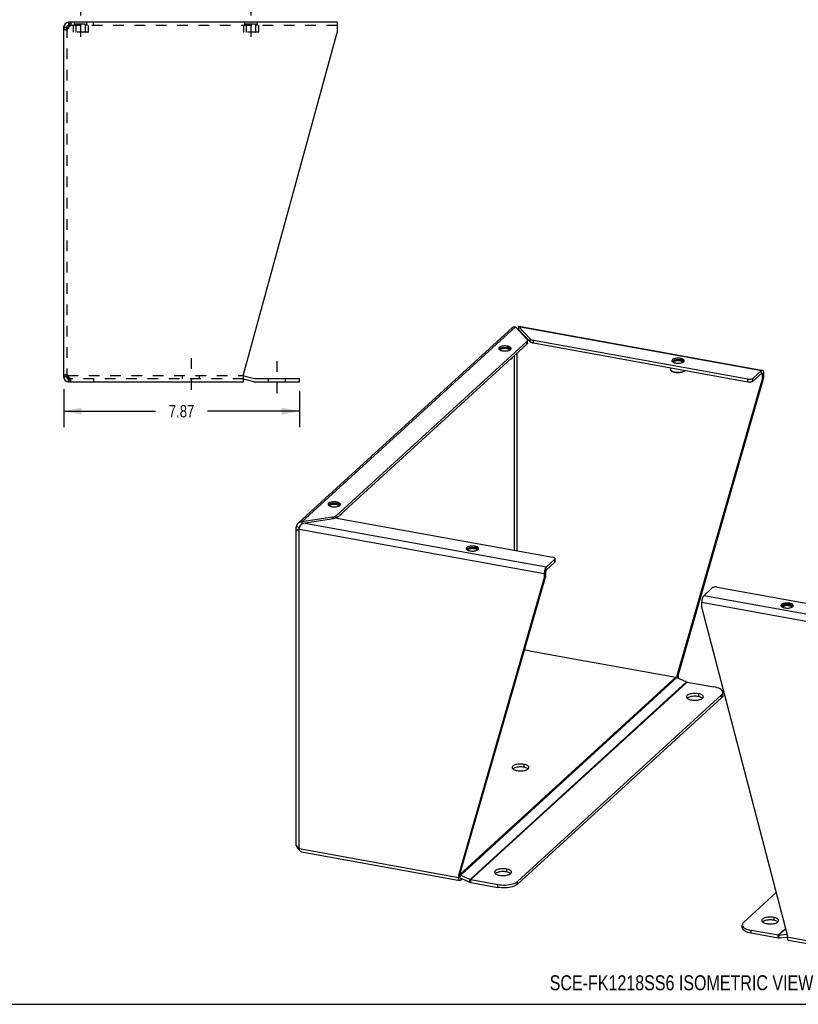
# Model space of a CAD drawing. Header units: inches. Extents: x 0 to 64.7, y 0 to 50.
# Tile 2 of 4: x 25.5 to 51.5, y 0 to 32.9. Entities that reach past the tile are written whole.
import ezdxf

# ---------------------------------------------------------------- set-up
doc = ezdxf.new("R2010")
doc.units = ezdxf.units.IN
doc.header["$LTSCALE"] = 3.558824
doc.header["$MEASUREMENT"] = 0
doc.linetypes.add('DASHED', pattern=[0.2, 0.1, -0.1])
doc.linetypes.add('HIDDEN', pattern=[0.2, 0.1, -0.1])
doc.layers.get('0').update_dxf_attribs({"linetype": 'CONTINUOUS'})
doc.layers.add('DEFAULT_2', color=8, linetype='HIDDEN')
doc.layers.add('DIMENSIONS', color=7, linetype='CONTINUOUS')
doc.styles.get("Standard").update_dxf_attribs({"font": 'txt', "width": 0.8})
doc.dimstyles.new('DIMSTYLE_1', dxfattribs={"dimtxt": 0.411765, "dimasz": 0.588235, "dimexe": 0.09, "dimexo": 0.07, "dimgap": 0.035, "dimtad": 0, "dimtih": 1, "dimtoh": 1, "dimzin": 4, "dimdsep": 46, "dimtxsty": 'Standard', "dimblk": '_FILLED', "dimblk1": '_FILLED', "dimblk2": '_FILLED', "dimcen": 0.09, "dimadec": 0, "dimazin": 0, "dimtfac": 1, "dimtofl": 0, "dimtmove": 0, "dimatfit": 3, "dimldrblk": '_FILLED', "dimfxl": 1, "dimtolj": 1, "dimtzin": 4, "dimarcsym": 0})

# ---------------------------------------------------------------- blocks, each defined once
blk = doc.blocks.new('_FILLED')
at = {"color": 0, "linetype": 'ByBlock'}
blk.add_solid([(0, 0), (-1, 0.2), (-1, -0.2)], dxfattribs=at)
blk = doc.blocks.new('*D4')
at = {"layer": 'DIMENSIONS', "color": 2, "linetype": 'Continuous'}
for p, q in [((26.943, 20.53), (26.943, 19.267)), ((34.811, 20.47), (34.811, 19.267)), ((26.943, 19.797), (30.012, 19.797)), ((34.811, 19.797), (31.742, 19.797))]:
    blk.add_line(p, q, dxfattribs=at)
at = {"layer": 'DIMENSIONS', "color": 2, "linetype": 'Continuous', "xscale": 0.5882352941, "yscale": 0.5882352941, "zscale": 0.5882352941, "rotation": 180}
blk.add_blockref('_FILLED', (26.943, 19.797), dxfattribs=at)
at = {"layer": 'DIMENSIONS', "color": 2, "linetype": 'Continuous', "xscale": 0.5882352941, "yscale": 0.5882352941, "zscale": 0.5882352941}
blk.add_blockref('_FILLED', (34.811, 19.797), dxfattribs=at)
at = {"layer": 'DIMENSIONS', "color": 2, "linetype": 'Continuous', "insert": (30.877, 20.002), "char_height": 0.4118, "width": 1.31765, "attachment_point": 2, "line_spacing_factor": 0.9}
blk.add_mtext('7.87', dxfattribs=at)

msp = doc.modelspace()

# ---------------------------------------------------------------- linework, layer by layer
at = {"color": 2, "linetype": 'DASHED'}
for p, q in [((27.505, 33.363), (27.505, 32.083)), ((33.193, 33.363), (33.193, 32.083)), ((31.194, 21.571), (31.194, 20.291)), ((34.061, 21.47), (34.061, 20.19))]:
    msp.add_line(p, q, dxfattribs=at)
at = {"color": 3, "linetype": 'Continuous'}
for p, q in [((26.943, 20.942), (26.943, 32.609)), ((27.087, 32.595), (27.066, 32.581)), ((27.109, 32.609), (27.087, 32.595)), ((36.066, 32.775), (27.109, 32.775)), ((27.109, 32.609), (27.117, 32.635)), ((36.066, 32.775), (36.066, 32.435)), ((32.943, 21.024), (36.066, 32.435)), ((34.785, 16.07), (41.925, 22.593)), ((34.897, 16.099), (42.021, 22.607)), ((42.021, 22.607), (42.411, 22.194)), ((42.092, 22.532), (42.1, 22.536)), ((42.512, 22.21), (42.122, 22.623)), ((42.122, 22.623), (50.235, 21.154)), ((42.131, 22.638), (50.238, 21.17)), ((42.407, 22.126), (36.035, 16.305)), ((49.781, 20.864), (42.628, 22.16)), ((41.489, 21.846), (41.508, 21.836)), ((41.798, 21.823), (41.822, 21.832)), ((41.822, 21.832), (41.841, 21.843)), ((41.841, 21.843), (41.857, 21.854)), ((41.857, 21.854), (41.868, 21.867)), ((47.27, 21.44), (47.288, 21.429)), ((47.579, 21.416), (47.602, 21.426)), ((47.602, 21.426), (47.622, 21.436)), ((47.622, 21.436), (47.637, 21.448)), ((47.637, 21.448), (47.648, 21.46)), ((49.947, 20.89), (50.235, 21.154)), ((50.264, 21.165), (50.265, 21.165)), ((50.302, 21.063), (50.302, 20.904)), ((27.066, 20.969), (27.087, 20.955)), ((27.087, 20.955), (27.109, 20.942)), ((27.117, 20.916), (27.109, 20.942)), ((27.109, 20.775), (32.943, 20.775)), ((32.943, 20.775), (32.943, 21.024)), ((32.96, 20.977), (33.309, 20.884)), ((33.325, 20.882), (34.811, 20.882)), ((50.302, 20.904), (47.449, 10.997)), ((35.795, 16.644), (35.814, 16.634)), ((36.104, 16.621), (36.127, 16.63)), ((36.127, 16.63), (36.147, 16.641)), ((36.147, 16.641), (36.163, 16.652)), ((36.163, 16.652), (36.173, 16.665)), ((35.913, 16.258), (34.897, 16.099)), ((34.936, 16.058), (35.951, 16.217)), ((36.12, 16.215), (43.274, 14.919)), ((34.7, 5.3), (34.7, 15.819)), ((34.749, 15.836), (34.732, 15.829)), ((34.799, 5.198), (34.799, 15.857)), ((34.799, 15.857), (42.981, 14.375)), ((43.049, 14.589), (34.936, 16.058)), ((40.406, 15.169), (40.425, 15.159)), ((40.715, 15.146), (40.739, 15.155)), ((40.739, 15.155), (40.758, 15.166)), ((40.758, 15.166), (40.774, 15.177)), ((40.774, 15.177), (40.785, 15.19)), ((43.337, 14.852), (43.049, 14.589)), ((43.348, 14.873), (43.346, 14.881)), ((40.128, 4.309), (42.981, 14.216)), ((42.981, 14.375), (42.981, 14.216)), ((48.593, 13.9), (48.305, 13.637)), ((48.758, 13.926), (55.912, 12.631)), ((56.418, 12.168), (48.305, 13.637)), ((48.237, 13.423), (48.237, 13.264)), ((48.237, 13.423), (56.42, 11.941)), ((48.237, 13.264), (51.09, 2.323)), ((50.912, 13.267), (50.93, 13.256)), ((51.221, 13.244), (51.244, 13.253)), ((51.244, 13.253), (51.264, 13.263)), ((51.264, 13.263), (51.28, 13.275)), ((51.28, 13.275), (51.29, 13.287)), ((42.489, 11.802), (47.375, 10.917)), ((40.17, 4.336), (47.375, 10.917)), ((40.194, 4.31), (47.414, 10.905)), ((47.414, 10.905), (47.733, 10.762)), ((47.449, 10.997), (47.449, 10.922)), ((40.513, 4.167), (47.733, 10.762)), ((40.528, 4.162), (47.748, 10.757)), ((47.748, 10.757), (48.649, 10.594)), ((42.089, 4.102), (48.902, 10.326)), ((34.714, 5.288), (34.719, 5.267)), ((34.732, 5.271), (34.746, 5.251)), ((34.799, 5.198), (40.128, 4.233)), ((34.886, 5.087), (40.166, 4.131)), ((40.128, 4.233), (40.128, 4.309)), ((40.194, 4.31), (40.513, 4.167)), ((40.166, 4.131), (40.165, 4.132)), ((40.245, 4.188), (40.196, 4.143)), ((40.528, 4.162), (41.429, 3.999)), ((50.724, 3.728), (49.638, 2.735)), ((50.792, 2.303), (49.891, 2.466)), ((51.037, 2.527), (50.792, 2.303)), ((51.04, 2.516), (50.807, 2.302)), ((51.09, 2.327), (50.807, 2.302)), ((51.09, 2.323), (51.09, 2.248)), ((51.09, 2.248), (56.42, 1.283)), ((51.129, 2.146), (56.408, 1.19))]:
    msp.add_line(p, q, dxfattribs=at)
at = {"color": 7, "linetype": 'Continuous'}
for p, q in [((26.943, 32.609), (27.047, 32.609)), ((27.109, 32.775), (27.109, 32.671)), ((27.128, 32.671), (27.109, 32.671)), ((42.102, 22.54), (42.099, 22.535)), ((42.121, 22.584), (42.118, 22.575)), ((42.122, 22.623), (42.122, 22.528)), ((42.512, 22.115), (42.122, 22.528)), ((42.155, 22.492), (42.124, 22.498)), ((42.407, 22.031), (36.049, 16.222)), ((42.407, 22.031), (42.407, 22.126)), ((42.426, 22.067), (42.426, 22.126)), ((42.512, 22.115), (42.512, 22.21)), ((42.628, 22.065), (42.628, 22.16)), ((49.781, 20.769), (42.628, 22.065)), ((41.721, 21.893), (41.732, 21.892)), ((41.752, 21.965), (41.752, 21.919)), ((42.078, 15.136), (42.078, 21.73)), ((41.883, 21.54), (41.892, 21.547)), ((41.892, 21.547), (41.889, 21.545)), ((41.995, 15.151), (41.995, 21.655)), ((47.502, 21.487), (47.512, 21.485)), ((47.533, 21.558), (47.533, 21.513)), ((47.199, 21.237), (47.199, 21.186)), ((47.234, 21.133), (47.225, 21.14)), ((47.664, 21.133), (47.673, 21.14)), ((47.673, 21.14), (47.67, 21.138)), ((49.947, 20.795), (50.235, 21.059)), ((50.26, 21.025), (50.208, 21.034)), ((50.235, 21.059), (50.235, 21.154)), ((50.26, 21.025), (50.302, 21.063)), ((50.26, 21.036), (50.26, 21.025)), ((27.047, 20.942), (26.943, 20.942)), ((27.069, 20.894), (27.069, 20.967)), ((27.109, 20.879), (27.128, 20.879)), ((27.109, 20.775), (27.109, 20.879)), ((32.943, 20.874), (33.282, 20.784)), ((33.325, 20.778), (34.811, 20.778)), ((34.811, 20.778), (34.811, 20.882)), ((50.26, 20.866), (47.407, 10.958)), ((49.781, 20.769), (49.781, 20.864)), ((49.947, 20.795), (49.947, 20.89)), ((50.26, 21.025), (50.26, 20.866)), ((50.302, 20.904), (50.26, 20.866)), ((36.058, 16.763), (36.058, 16.717)), ((36.027, 16.691), (36.037, 16.69)), ((35.913, 16.211), (35.913, 16.258)), ((36.035, 16.223), (36.035, 16.305)), ((36.189, 16.338), (36.198, 16.345)), ((36.198, 16.345), (36.195, 16.343)), ((34.714, 15.946), (34.809, 15.929)), ((34.764, 15.842), (34.749, 15.836)), ((34.807, 15.913), (34.809, 15.929)), ((34.844, 15.961), (34.809, 15.929)), ((34.897, 16.099), (34.897, 16.03)), ((40.638, 15.216), (40.649, 15.215)), ((40.669, 15.288), (40.669, 15.242)), ((43.337, 14.757), (43.337, 14.852)), ((43.348, 14.778), (43.348, 14.852)), ((43.337, 14.757), (43.049, 14.494)), ((43.049, 14.494), (43.049, 14.589)), ((40.17, 4.347), (43.023, 14.255)), ((43.023, 14.414), (42.981, 14.375)), ((42.981, 14.216), (43.023, 14.255)), ((43.023, 14.414), (43.023, 14.255)), ((51.144, 13.314), (51.154, 13.312)), ((51.175, 13.386), (51.175, 13.34)), ((47.449, 10.997), (47.407, 10.958)), ((47.407, 10.958), (47.407, 10.908)), ((47.425, 10.9), (47.449, 10.922)), ((42.089, 4.007), (48.902, 10.231)), ((47.775, 10.23), (47.758, 10.216)), ((48.128, 10.368), (48.128, 10.273)), ((48.268, 10.217), (48.249, 10.232)), ((48.269, 10.216), (48.268, 10.217)), ((48.902, 10.231), (48.902, 10.326)), ((48.945, 10.313), (48.945, 10.408)), ((48.945, 10.313), (48.945, 10.308)), ((42.306, 8.009), (42.306, 7.914)), ((41.953, 7.871), (41.936, 7.857)), ((42.446, 7.858), (42.426, 7.872)), ((42.447, 7.857), (42.446, 7.858)), ((34.723, 5.286), (34.714, 5.288)), ((40.128, 4.309), (40.17, 4.347)), ((40.17, 4.272), (40.17, 4.347)), ((40.176, 4.242), (40.194, 4.31)), ((41.369, 4.378), (41.352, 4.364)), ((41.722, 4.516), (41.722, 4.421)), ((41.862, 4.365), (41.843, 4.379)), ((41.863, 4.364), (41.862, 4.365)), ((40.17, 4.272), (40.128, 4.233)), ((40.171, 4.261), (40.17, 4.272)), ((40.178, 4.219), (40.489, 4.079)), ((40.196, 4.211), (40.196, 4.143)), ((40.489, 4.079), (40.513, 4.167)), ((40.528, 4.067), (40.528, 4.162)), ((40.528, 4.067), (41.429, 3.904)), ((41.429, 3.904), (41.429, 3.999)), ((42.089, 4.007), (42.089, 4.102)), ((49.594, 2.557), (49.594, 2.652)), ((50.288, 2.762), (50.271, 2.749)), ((50.641, 2.901), (50.641, 2.806)), ((50.781, 2.75), (50.761, 2.764)), ((50.782, 2.749), (50.781, 2.75)), ((49.891, 2.371), (49.891, 2.466)), ((50.792, 2.208), (49.891, 2.371)), ((50.792, 2.208), (50.792, 2.303)), ((50.831, 2.206), (50.807, 2.302)), ((51.092, 2.229), (50.831, 2.206)), ((0, 0), (64.706, 0))]:
    msp.add_line(p, q, dxfattribs=at)
at = {"color": 3, "linetype": 'Continuous'}
for points in [[(26.991, 32.526), (26.977, 32.54), (26.965, 32.554), (26.955, 32.568), (26.948, 32.581), (26.944, 32.595), (26.943, 32.609)], [(27.026, 32.554), (27.008, 32.54), (26.991, 32.526)], [(27.066, 32.581), (27.045, 32.568), (27.026, 32.554)], [(27.117, 32.635), (27.124, 32.66), (27.132, 32.684), (27.139, 32.707), (27.147, 32.726)], [(27.147, 32.726), (27.155, 32.743), (27.162, 32.757)], [(27.162, 32.757), (27.17, 32.767), (27.178, 32.773), (27.185, 32.775)], [(41.925, 22.593), (41.929, 22.596), (41.944, 22.605), (41.962, 22.611), (41.981, 22.614), (42.001, 22.612), (42.021, 22.607)], [(42.122, 22.623), (42.126, 22.632), (42.129, 22.637), (42.131, 22.638)], [(42.407, 22.126), (42.417, 22.137), (42.423, 22.148), (42.426, 22.16), (42.426, 22.162)], [(42.426, 22.162), (42.425, 22.171), (42.42, 22.183), (42.411, 22.194)], [(42.512, 22.21), (42.524, 22.199), (42.539, 22.189), (42.557, 22.18), (42.579, 22.172), (42.602, 22.166), (42.628, 22.16)], [(41.752, 21.965), (41.721, 21.97), (41.69, 21.972), (41.658, 21.972), (41.625, 21.971), (41.594, 21.967), (41.565, 21.961), (41.538, 21.954), (41.515, 21.945), (41.495, 21.934), (41.48, 21.923), (41.469, 21.91), (41.463, 21.897), (41.462, 21.889)], [(41.462, 21.889), (41.462, 21.884), (41.466, 21.871)], [(41.466, 21.871), (41.476, 21.858), (41.489, 21.846)], [(41.508, 21.836), (41.53, 21.826), (41.556, 21.818), (41.584, 21.812)], [(41.584, 21.812), (41.615, 21.807), (41.647, 21.805), (41.679, 21.805), (41.711, 21.806), (41.742, 21.81)], [(41.742, 21.81), (41.772, 21.816), (41.798, 21.823)], [(41.875, 21.888), (41.874, 21.893), (41.87, 21.906), (41.861, 21.919), (41.847, 21.93), (41.829, 21.941), (41.807, 21.951), (41.781, 21.959), (41.752, 21.965)], [(41.868, 21.867), (41.874, 21.88), (41.875, 21.888)], [(47.533, 21.558), (47.502, 21.563), (47.47, 21.565), (47.438, 21.566), (47.406, 21.564), (47.375, 21.56), (47.346, 21.554), (47.319, 21.547), (47.295, 21.538), (47.276, 21.527), (47.26, 21.516), (47.249, 21.503), (47.243, 21.49), (47.242, 21.482)], [(47.242, 21.482), (47.243, 21.477), (47.247, 21.464)], [(47.247, 21.464), (47.256, 21.452), (47.27, 21.44)], [(47.288, 21.429), (47.311, 21.419), (47.336, 21.411), (47.365, 21.405)], [(47.365, 21.405), (47.396, 21.401), (47.427, 21.398), (47.46, 21.398), (47.492, 21.4), (47.523, 21.403)], [(47.523, 21.403), (47.552, 21.409), (47.579, 21.416)], [(47.655, 21.482), (47.655, 21.486), (47.651, 21.499), (47.642, 21.512), (47.628, 21.524), (47.609, 21.535), (47.587, 21.544), (47.562, 21.552), (47.533, 21.558)], [(47.648, 21.46), (47.654, 21.473), (47.655, 21.482)], [(50.235, 21.154), (50.245, 21.161), (50.256, 21.165), (50.264, 21.165)], [(50.265, 21.165), (50.274, 21.161), (50.283, 21.153), (50.289, 21.141), (50.295, 21.126), (50.299, 21.107), (50.302, 21.087), (50.302, 21.063)], [(26.943, 20.942), (26.944, 20.955), (26.948, 20.969), (26.955, 20.983), (26.965, 20.997), (26.977, 21.01), (26.991, 21.024)], [(26.991, 21.024), (27.008, 21.01), (27.026, 20.997)], [(27.026, 20.997), (27.045, 20.983), (27.066, 20.969)], [(27.147, 20.824), (27.139, 20.844), (27.132, 20.866), (27.124, 20.89), (27.117, 20.916)], [(27.162, 20.793), (27.155, 20.807), (27.147, 20.824)], [(27.185, 20.775), (27.178, 20.777), (27.17, 20.783), (27.162, 20.793)], [(49.781, 20.864), (49.805, 20.861), (49.829, 20.86), (49.853, 20.861), (49.877, 20.863), (49.899, 20.868), (49.918, 20.874), (49.934, 20.881), (49.947, 20.89)], [(36.058, 16.763), (36.027, 16.768), (35.996, 16.77), (35.963, 16.77), (35.931, 16.769), (35.9, 16.765), (35.871, 16.759), (35.844, 16.752), (35.821, 16.743), (35.801, 16.732), (35.785, 16.721), (35.775, 16.708), (35.769, 16.695), (35.768, 16.686)], [(36.18, 16.686), (36.18, 16.691), (36.176, 16.704), (36.167, 16.717), (36.153, 16.728), (36.134, 16.739), (36.112, 16.749), (36.087, 16.757), (36.058, 16.763)], [(35.768, 16.686), (35.768, 16.682), (35.772, 16.669)], [(35.772, 16.669), (35.781, 16.656), (35.795, 16.644)], [(35.814, 16.634), (35.836, 16.624), (35.861, 16.616), (35.89, 16.61)], [(35.89, 16.61), (35.921, 16.605), (35.952, 16.603), (35.985, 16.603), (36.017, 16.604), (36.048, 16.608)], [(36.048, 16.608), (36.077, 16.614), (36.104, 16.621)], [(36.173, 16.665), (36.179, 16.678), (36.18, 16.686)], [(35.913, 16.258), (35.939, 16.262), (35.963, 16.269), (35.985, 16.276), (36.005, 16.285), (36.021, 16.294), (36.035, 16.305)], [(36.12, 16.215), (36.093, 16.219), (36.065, 16.221), (36.036, 16.223), (36.007, 16.222), (35.979, 16.22), (35.951, 16.217)], [(34.7, 15.878), (34.7, 15.883), (34.702, 15.904), (34.707, 15.925), (34.714, 15.946)], [(34.711, 15.819), (34.705, 15.84), (34.701, 15.861), (34.7, 15.878)], [(34.732, 15.829), (34.72, 15.824), (34.711, 15.819)], [(34.769, 16.055), (34.756, 16.042), (34.74, 16.021), (34.728, 15.997), (34.719, 15.972), (34.714, 15.946)], [(34.799, 15.857), (34.779, 15.848), (34.762, 15.841), (34.749, 15.836)], [(34.897, 16.099), (34.871, 16.099), (34.844, 16.094), (34.819, 16.086), (34.796, 16.075), (34.774, 16.06), (34.769, 16.055)], [(34.799, 15.857), (34.807, 15.88), (34.816, 15.904)], [(34.816, 15.904), (34.827, 15.929), (34.84, 15.953), (34.853, 15.976), (34.868, 15.998), (34.884, 16.017), (34.901, 16.034), (34.919, 16.048), (34.936, 16.058)], [(40.669, 15.288), (40.638, 15.293), (40.607, 15.295), (40.574, 15.295), (40.542, 15.294), (40.511, 15.29), (40.482, 15.284), (40.455, 15.277), (40.432, 15.268), (40.412, 15.257), (40.396, 15.246), (40.386, 15.233), (40.38, 15.22), (40.379, 15.211)], [(40.379, 15.211), (40.379, 15.207), (40.383, 15.194)], [(40.383, 15.194), (40.392, 15.181), (40.406, 15.169)], [(40.425, 15.159), (40.447, 15.149), (40.472, 15.141), (40.501, 15.135)], [(40.501, 15.135), (40.532, 15.13), (40.564, 15.128), (40.596, 15.128), (40.628, 15.129), (40.659, 15.133)], [(40.659, 15.133), (40.688, 15.139), (40.715, 15.146)], [(40.792, 15.211), (40.791, 15.216), (40.787, 15.229), (40.778, 15.242), (40.764, 15.253), (40.746, 15.264), (40.723, 15.274), (40.698, 15.282), (40.669, 15.288)], [(40.785, 15.19), (40.79, 15.203), (40.792, 15.211)], [(43.346, 14.881), (43.34, 14.891), (43.328, 14.9), (43.314, 14.908), (43.295, 14.914), (43.274, 14.919)], [(43.337, 14.852), (43.345, 14.862), (43.348, 14.872), (43.348, 14.873)], [(43.018, 14.544), (43.009, 14.524), (43.001, 14.501), (42.994, 14.476), (42.989, 14.451)], [(43.049, 14.589), (43.038, 14.577), (43.028, 14.562), (43.018, 14.544)], [(42.989, 14.451), (42.984, 14.425), (42.982, 14.4), (42.981, 14.375)], [(48.758, 13.926), (48.734, 13.929), (48.711, 13.931), (48.686, 13.93), (48.663, 13.927), (48.641, 13.923), (48.621, 13.917), (48.606, 13.909), (48.593, 13.9)], [(48.305, 13.637), (48.294, 13.625), (48.284, 13.611), (48.274, 13.592), (48.265, 13.572), (48.257, 13.549), (48.25, 13.524), (48.245, 13.499), (48.241, 13.473), (48.238, 13.448), (48.237, 13.423)], [(51.175, 13.386), (51.144, 13.39), (51.112, 13.392), (51.08, 13.393), (51.048, 13.391), (51.017, 13.387), (50.988, 13.382), (50.961, 13.374), (50.937, 13.365), (50.918, 13.355), (50.902, 13.343), (50.891, 13.331), (50.886, 13.318), (50.884, 13.309)], [(50.884, 13.309), (50.885, 13.305), (50.889, 13.291)], [(50.889, 13.291), (50.898, 13.279), (50.912, 13.267)], [(50.93, 13.256), (50.953, 13.246), (50.978, 13.239), (51.007, 13.232)], [(51.007, 13.232), (51.038, 13.228), (51.069, 13.225), (51.102, 13.225), (51.134, 13.227), (51.165, 13.231)], [(51.165, 13.231), (51.194, 13.236), (51.221, 13.244)], [(51.297, 13.309), (51.297, 13.313), (51.293, 13.326), (51.284, 13.339), (51.27, 13.351), (51.251, 13.362), (51.229, 13.371), (51.204, 13.379), (51.175, 13.386)], [(51.29, 13.287), (51.296, 13.3), (51.297, 13.309)], [(42.489, 11.802), (42.428, 11.811), (42.364, 11.817), (42.322, 11.819)], [(47.375, 10.917), (47.381, 10.916), (47.388, 10.914), (47.395, 10.913), (47.401, 10.91), (47.408, 10.908), (47.414, 10.905)], [(47.449, 10.922), (47.448, 10.897), (47.448, 10.89)], [(47.733, 10.762), (47.735, 10.761), (47.738, 10.76), (47.74, 10.759), (47.743, 10.758), (47.745, 10.758), (47.748, 10.757)], [(48.945, 10.408), (48.943, 10.43), (48.931, 10.456), (48.912, 10.481), (48.885, 10.505), (48.85, 10.528), (48.808, 10.548), (48.76, 10.566), (48.707, 10.582), (48.649, 10.594)], [(48.128, 10.368), (48.09, 10.374), (48.051, 10.377), (48.011, 10.378), (47.971, 10.377), (47.932, 10.373), (47.894, 10.368), (47.859, 10.36), (47.827, 10.35), (47.799, 10.338), (47.775, 10.325), (47.757, 10.31), (47.743, 10.295), (47.735, 10.279), (47.732, 10.264)], [(47.732, 10.264), (47.736, 10.247), (47.744, 10.231), (47.759, 10.215), (47.778, 10.201), (47.803, 10.188), (47.831, 10.177), (47.863, 10.167), (47.899, 10.159)], [(47.899, 10.159), (47.937, 10.154), (47.976, 10.151), (48.016, 10.15), (48.056, 10.151), (48.095, 10.155), (48.133, 10.16), (48.168, 10.168), (48.2, 10.178), (48.228, 10.19), (48.252, 10.203), (48.27, 10.217), (48.284, 10.233), (48.292, 10.249), (48.295, 10.264)], [(48.295, 10.264), (48.291, 10.281), (48.283, 10.297), (48.268, 10.312), (48.249, 10.327), (48.224, 10.34), (48.196, 10.351), (48.164, 10.361), (48.128, 10.368)], [(48.902, 10.326), (48.925, 10.351), (48.939, 10.377), (48.945, 10.403), (48.945, 10.408)], [(42.306, 8.009), (42.267, 8.015), (42.229, 8.018), (42.189, 8.019), (42.149, 8.018), (42.109, 8.014), (42.072, 8.008), (42.037, 8), (42.005, 7.99), (41.977, 7.979), (41.953, 7.966), (41.934, 7.951), (41.921, 7.936), (41.913, 7.92), (41.91, 7.905)], [(41.91, 7.905), (41.913, 7.887), (41.922, 7.871), (41.937, 7.856), (41.956, 7.842), (41.98, 7.829), (42.009, 7.818), (42.041, 7.808), (42.077, 7.8)], [(42.077, 7.8), (42.115, 7.795), (42.154, 7.791), (42.194, 7.79), (42.234, 7.792), (42.273, 7.795), (42.31, 7.801), (42.346, 7.809), (42.377, 7.819), (42.405, 7.831), (42.429, 7.844), (42.448, 7.858), (42.462, 7.873), (42.47, 7.889), (42.472, 7.905)], [(42.472, 7.905), (42.469, 7.922), (42.46, 7.938), (42.446, 7.953), (42.426, 7.967), (42.402, 7.98), (42.373, 7.992), (42.341, 8.001), (42.306, 8.009)], [(34.7, 5.3), (34.701, 5.303), (34.705, 5.307), (34.711, 5.311)], [(34.714, 5.288), (34.707, 5.292), (34.702, 5.296), (34.7, 5.3), (34.7, 5.3)], [(34.711, 5.311), (34.72, 5.291), (34.732, 5.271)], [(34.719, 5.267), (34.728, 5.245), (34.74, 5.224), (34.756, 5.204)], [(34.746, 5.251), (34.762, 5.233), (34.779, 5.215), (34.799, 5.198)], [(34.756, 5.204), (34.774, 5.186), (34.796, 5.17), (34.812, 5.161)], [(34.886, 5.087), (34.884, 5.088), (34.868, 5.093), (34.853, 5.103), (34.84, 5.116), (34.827, 5.132), (34.816, 5.152), (34.807, 5.174), (34.799, 5.198)], [(40.17, 4.318), (40.175, 4.317), (40.182, 4.315), (40.188, 4.312), (40.194, 4.31)], [(41.722, 4.516), (41.684, 4.522), (41.645, 4.525), (41.605, 4.526), (41.565, 4.525), (41.526, 4.521), (41.488, 4.515), (41.453, 4.507), (41.421, 4.497), (41.393, 4.486), (41.369, 4.473), (41.351, 4.458), (41.337, 4.443), (41.329, 4.427), (41.326, 4.412)], [(41.326, 4.412), (41.329, 4.394), (41.338, 4.378), (41.353, 4.363), (41.372, 4.349), (41.397, 4.336), (41.425, 4.325), (41.457, 4.315), (41.493, 4.307)], [(41.493, 4.307), (41.531, 4.302), (41.57, 4.298), (41.61, 4.297), (41.65, 4.299), (41.689, 4.302), (41.727, 4.308), (41.762, 4.316), (41.794, 4.326), (41.822, 4.338), (41.845, 4.351), (41.864, 4.365), (41.878, 4.38), (41.886, 4.396), (41.889, 4.412)], [(41.889, 4.412), (41.885, 4.429), (41.877, 4.445), (41.862, 4.46), (41.843, 4.474), (41.818, 4.487), (41.79, 4.499), (41.758, 4.508), (41.722, 4.516)], [(40.165, 4.132), (40.156, 4.136), (40.148, 4.144), (40.141, 4.156), (40.135, 4.171), (40.131, 4.189), (40.129, 4.21), (40.128, 4.233)], [(40.196, 4.143), (40.185, 4.135), (40.175, 4.131), (40.166, 4.131)], [(40.513, 4.167), (40.516, 4.165), (40.518, 4.165), (40.521, 4.164), (40.523, 4.163), (40.526, 4.162), (40.528, 4.162)], [(41.429, 3.999), (41.491, 3.989), (41.554, 3.984), (41.619, 3.981), (41.685, 3.982), (41.749, 3.987), (41.812, 3.995), (41.871, 4.006), (41.926, 4.02), (41.977, 4.037), (42.021, 4.057), (42.058, 4.078), (42.089, 4.102)], [(49.638, 2.735), (49.615, 2.71), (49.601, 2.684), (49.595, 2.657), (49.594, 2.652)], [(49.594, 2.652), (49.597, 2.631), (49.608, 2.605), (49.628, 2.579)], [(50.641, 2.901), (50.602, 2.907), (50.564, 2.91), (50.523, 2.911), (50.483, 2.91), (50.444, 2.906), (50.407, 2.9), (50.372, 2.892), (50.34, 2.882), (50.312, 2.871), (50.288, 2.857), (50.269, 2.843), (50.256, 2.828), (50.247, 2.812), (50.245, 2.797)], [(50.245, 2.797), (50.248, 2.779), (50.257, 2.763), (50.271, 2.748), (50.291, 2.734), (50.315, 2.721), (50.344, 2.709), (50.376, 2.7), (50.412, 2.692)], [(50.412, 2.692), (50.45, 2.686), (50.489, 2.683), (50.529, 2.682), (50.569, 2.683), (50.608, 2.687), (50.645, 2.693), (50.68, 2.701), (50.712, 2.711), (50.74, 2.722), (50.764, 2.736), (50.783, 2.75), (50.797, 2.765), (50.805, 2.781), (50.807, 2.797)], [(50.807, 2.797), (50.804, 2.814), (50.795, 2.83), (50.781, 2.845), (50.761, 2.859), (50.737, 2.872), (50.708, 2.884), (50.676, 2.893), (50.641, 2.901)], [(49.628, 2.579), (49.655, 2.555), (49.69, 2.533), (49.732, 2.512), (49.78, 2.494), (49.833, 2.479), (49.891, 2.466)], [(50.807, 2.302), (50.804, 2.302), (50.802, 2.302), (50.8, 2.302), (50.797, 2.302), (50.795, 2.303), (50.792, 2.303)], [(51.09, 2.248), (51.091, 2.225), (51.094, 2.204), (51.098, 2.186), (51.103, 2.171), (51.11, 2.159), (51.118, 2.151), (51.127, 2.146), (51.129, 2.146)]]:
    msp.add_lwpolyline(points, dxfattribs=at)
at = {"color": 7, "linetype": 'Continuous'}
for points in [[(27.051, 32.571), (27.049, 32.581), (27.047, 32.595), (27.047, 32.609)], [(42.105, 22.534), (42.101, 22.53), (42.097, 22.527)], [(42.118, 22.575), (42.114, 22.565), (42.109, 22.553), (42.102, 22.54)], [(42.113, 22.536), (42.113, 22.536), (42.109, 22.535), (42.105, 22.534)], [(42.122, 22.528), (42.119, 22.532), (42.116, 22.535), (42.113, 22.536)], [(42.426, 22.067), (42.426, 22.065), (42.423, 22.053), (42.417, 22.042), (42.407, 22.031)], [(42.628, 22.065), (42.602, 22.071), (42.579, 22.077), (42.557, 22.085), (42.539, 22.094), (42.524, 22.104), (42.512, 22.115)], [(41.47, 21.866), (41.471, 21.867), (41.475, 21.872), (41.48, 21.877), (41.486, 21.882)], [(41.486, 21.882), (41.492, 21.886), (41.499, 21.891), (41.507, 21.895), (41.515, 21.899), (41.524, 21.903), (41.534, 21.906), (41.544, 21.91), (41.554, 21.913), (41.565, 21.915), (41.577, 21.918), (41.588, 21.92), (41.601, 21.922), (41.613, 21.924), (41.625, 21.925), (41.638, 21.926), (41.651, 21.926), (41.664, 21.927), (41.677, 21.927), (41.69, 21.926), (41.703, 21.925), (41.715, 21.924), (41.728, 21.923), (41.74, 21.921), (41.752, 21.919)], [(41.503, 21.839), (41.502, 21.841), (41.502, 21.846), (41.504, 21.851), (41.505, 21.856), (41.508, 21.861), (41.512, 21.866), (41.517, 21.87), (41.522, 21.875), (41.528, 21.879), (41.536, 21.883), (41.543, 21.887), (41.552, 21.891), (41.561, 21.894), (41.571, 21.897), (41.581, 21.9), (41.592, 21.903), (41.603, 21.905), (41.615, 21.907), (41.627, 21.908), (41.639, 21.909), (41.651, 21.91), (41.664, 21.91), (41.676, 21.91), (41.689, 21.91), (41.701, 21.909), (41.713, 21.908), (41.725, 21.906), (41.736, 21.904)], [(41.512, 21.834), (41.512, 21.836), (41.513, 21.841), (41.515, 21.846), (41.518, 21.851)], [(41.518, 21.851), (41.521, 21.855), (41.526, 21.859), (41.531, 21.864), (41.537, 21.868), (41.544, 21.872), (41.551, 21.875), (41.559, 21.879), (41.568, 21.882), (41.577, 21.885), (41.586, 21.888), (41.597, 21.89), (41.607, 21.892)], [(41.607, 21.892), (41.618, 21.894), (41.629, 21.895), (41.641, 21.896), (41.652, 21.897), (41.664, 21.897), (41.676, 21.897), (41.688, 21.897), (41.699, 21.896), (41.71, 21.895), (41.721, 21.893)], [(41.732, 21.892), (41.742, 21.89), (41.752, 21.887), (41.761, 21.885), (41.771, 21.882), (41.779, 21.878)], [(41.736, 21.904), (41.747, 21.902), (41.757, 21.9)], [(41.847, 21.885), (41.84, 21.889), (41.832, 21.893), (41.824, 21.898), (41.816, 21.901), (41.806, 21.905), (41.796, 21.908), (41.786, 21.912), (41.775, 21.914), (41.764, 21.917), (41.752, 21.919)], [(41.757, 21.9), (41.767, 21.897), (41.777, 21.894)], [(41.777, 21.894), (41.786, 21.89), (41.795, 21.887), (41.802, 21.883), (41.809, 21.878), (41.816, 21.874), (41.821, 21.869), (41.825, 21.865), (41.829, 21.86), (41.832, 21.855), (41.833, 21.85), (41.834, 21.845), (41.834, 21.84), (41.834, 21.839)], [(41.779, 21.878), (41.787, 21.875), (41.794, 21.871), (41.801, 21.867), (41.807, 21.863), (41.812, 21.859), (41.816, 21.854)], [(41.816, 21.854), (41.819, 21.85), (41.822, 21.845), (41.823, 21.84), (41.824, 21.836), (41.824, 21.834)], [(41.867, 21.865), (41.863, 21.87), (41.858, 21.875), (41.853, 21.88), (41.847, 21.885)], [(41.883, 21.54), (41.88, 21.538), (41.872, 21.532), (41.863, 21.526), (41.853, 21.521), (41.845, 21.517)], [(41.889, 21.545), (41.881, 21.539), (41.871, 21.533), (41.861, 21.528), (41.852, 21.523)], [(41.917, 21.583), (41.916, 21.578), (41.913, 21.571), (41.908, 21.564), (41.903, 21.558), (41.897, 21.551), (41.892, 21.547)], [(47.251, 21.459), (47.252, 21.46), (47.256, 21.465), (47.261, 21.47), (47.266, 21.475)], [(47.266, 21.475), (47.273, 21.479), (47.28, 21.484), (47.287, 21.488), (47.296, 21.492), (47.305, 21.496), (47.314, 21.499), (47.324, 21.503), (47.335, 21.506), (47.346, 21.509), (47.357, 21.511), (47.369, 21.513), (47.381, 21.515), (47.393, 21.517), (47.406, 21.518), (47.419, 21.519), (47.432, 21.52), (47.444, 21.52), (47.457, 21.52), (47.47, 21.519), (47.483, 21.519), (47.496, 21.518), (47.508, 21.516), (47.521, 21.515), (47.533, 21.513)], [(47.283, 21.432), (47.283, 21.434), (47.283, 21.439), (47.284, 21.444), (47.286, 21.449), (47.289, 21.454), (47.293, 21.459), (47.297, 21.463), (47.303, 21.468), (47.309, 21.472), (47.316, 21.477), (47.324, 21.48), (47.332, 21.484), (47.342, 21.488), (47.351, 21.491), (47.362, 21.494), (47.373, 21.496), (47.384, 21.498), (47.395, 21.5), (47.407, 21.501), (47.419, 21.502), (47.432, 21.503), (47.444, 21.504), (47.457, 21.503), (47.469, 21.503), (47.481, 21.502), (47.493, 21.501), (47.505, 21.5), (47.516, 21.498)], [(47.293, 21.427), (47.293, 21.43), (47.294, 21.434), (47.296, 21.439), (47.298, 21.444)], [(47.298, 21.444), (47.302, 21.448), (47.306, 21.453), (47.311, 21.457), (47.317, 21.461), (47.324, 21.465), (47.331, 21.469), (47.339, 21.472), (47.348, 21.475), (47.357, 21.478), (47.367, 21.481), (47.377, 21.483), (47.388, 21.485)], [(47.388, 21.485), (47.399, 21.487), (47.41, 21.488), (47.421, 21.489), (47.433, 21.49), (47.445, 21.49), (47.456, 21.49), (47.468, 21.49), (47.48, 21.489), (47.491, 21.488), (47.502, 21.487)], [(47.512, 21.485), (47.522, 21.483), (47.532, 21.48), (47.542, 21.478), (47.551, 21.475), (47.56, 21.472)], [(47.516, 21.498), (47.527, 21.496), (47.538, 21.493)], [(47.627, 21.478), (47.62, 21.482), (47.613, 21.487), (47.605, 21.491), (47.596, 21.495), (47.587, 21.498), (47.577, 21.502), (47.566, 21.505), (47.556, 21.508), (47.544, 21.51), (47.533, 21.513)], [(47.538, 21.493), (47.548, 21.49), (47.558, 21.487)], [(47.558, 21.487), (47.567, 21.484), (47.575, 21.48), (47.583, 21.476), (47.59, 21.472), (47.596, 21.467), (47.601, 21.463), (47.606, 21.458), (47.609, 21.453), (47.612, 21.448), (47.614, 21.443), (47.615, 21.438), (47.615, 21.433), (47.614, 21.432)], [(47.56, 21.472), (47.567, 21.468), (47.575, 21.464), (47.581, 21.46), (47.587, 21.456), (47.592, 21.452), (47.596, 21.447)], [(47.596, 21.447), (47.6, 21.443), (47.602, 21.438), (47.604, 21.434), (47.605, 21.429), (47.605, 21.427)], [(47.647, 21.459), (47.643, 21.464), (47.639, 21.469), (47.633, 21.473), (47.627, 21.478)], [(47.225, 21.14), (47.219, 21.146), (47.213, 21.152), (47.208, 21.159), (47.204, 21.166), (47.201, 21.173), (47.199, 21.18), (47.199, 21.186)], [(47.234, 21.133), (47.226, 21.14), (47.225, 21.14)], [(47.351, 21.087), (47.337, 21.09), (47.323, 21.094), (47.309, 21.097), (47.296, 21.101), (47.284, 21.106), (47.272, 21.11), (47.262, 21.115), (47.252, 21.121), (47.243, 21.126), (47.235, 21.132), (47.234, 21.133)], [(47.347, 21.093), (47.332, 21.096), (47.317, 21.099), (47.303, 21.103), (47.29, 21.107), (47.277, 21.112), (47.265, 21.117), (47.254, 21.122), (47.244, 21.128), (47.234, 21.133)], [(47.67, 21.138), (47.661, 21.132), (47.652, 21.126), (47.641, 21.121), (47.63, 21.116), (47.618, 21.111), (47.605, 21.106), (47.591, 21.102), (47.576, 21.098), (47.561, 21.095), (47.546, 21.092), (47.53, 21.09), (47.514, 21.088), (47.497, 21.086), (47.48, 21.085), (47.463, 21.084), (47.446, 21.084), (47.429, 21.084), (47.412, 21.085), (47.395, 21.086), (47.379, 21.088), (47.363, 21.09), (47.347, 21.093)], [(47.664, 21.133), (47.661, 21.131), (47.653, 21.125), (47.644, 21.12), (47.633, 21.114), (47.623, 21.109), (47.611, 21.105), (47.598, 21.1), (47.585, 21.096), (47.571, 21.093), (47.557, 21.089), (47.542, 21.087), (47.527, 21.084), (47.511, 21.082), (47.495, 21.081), (47.479, 21.08), (47.462, 21.079), (47.446, 21.079), (47.429, 21.079), (47.413, 21.08), (47.397, 21.081), (47.381, 21.083), (47.366, 21.085), (47.351, 21.087)], [(47.682, 21.15), (47.677, 21.144), (47.673, 21.14)], [(50.235, 21.059), (50.24, 21.062), (50.244, 21.063), (50.246, 21.063)], [(50.246, 21.063), (50.249, 21.062), (50.253, 21.058), (50.256, 21.052), (50.258, 21.045), (50.26, 21.036)], [(27.047, 20.942), (27.047, 20.955), (27.049, 20.969)], [(49.947, 20.795), (49.934, 20.786), (49.918, 20.779), (49.899, 20.773), (49.877, 20.768), (49.853, 20.766), (49.829, 20.765), (49.805, 20.766), (49.781, 20.769)], [(35.776, 16.664), (35.777, 16.665), (35.781, 16.67), (35.786, 16.675), (35.791, 16.68)], [(35.791, 16.68), (35.798, 16.684), (35.805, 16.689), (35.813, 16.693), (35.821, 16.697), (35.83, 16.701), (35.839, 16.704), (35.849, 16.708), (35.86, 16.711), (35.871, 16.713), (35.882, 16.716), (35.894, 16.718), (35.906, 16.72), (35.919, 16.721), (35.931, 16.723), (35.944, 16.724), (35.957, 16.724), (35.97, 16.725), (35.983, 16.724), (35.996, 16.724), (36.008, 16.723), (36.021, 16.722), (36.034, 16.721), (36.046, 16.719), (36.058, 16.717)], [(35.808, 16.637), (35.808, 16.639), (35.808, 16.644), (35.809, 16.649), (35.811, 16.654), (35.814, 16.659), (35.818, 16.664), (35.822, 16.668), (35.828, 16.673), (35.834, 16.677), (35.841, 16.681), (35.849, 16.685), (35.858, 16.689), (35.867, 16.692), (35.877, 16.695), (35.887, 16.698), (35.898, 16.701), (35.909, 16.703), (35.921, 16.705), (35.932, 16.706), (35.945, 16.707), (35.957, 16.708), (35.97, 16.708), (35.982, 16.708), (35.994, 16.708), (36.007, 16.707), (36.019, 16.706), (36.03, 16.704), (36.042, 16.702)], [(35.818, 16.632), (35.818, 16.634), (35.819, 16.639), (35.821, 16.644), (35.824, 16.649)], [(35.824, 16.649), (35.827, 16.653), (35.831, 16.657), (35.837, 16.662), (35.843, 16.666), (35.849, 16.67), (35.857, 16.673), (35.865, 16.677), (35.873, 16.68), (35.882, 16.683), (35.892, 16.686), (35.902, 16.688), (35.913, 16.69)], [(35.913, 16.69), (35.924, 16.692), (35.935, 16.693), (35.946, 16.694), (35.958, 16.695), (35.97, 16.695), (35.982, 16.695), (35.993, 16.695), (36.005, 16.694), (36.016, 16.693), (36.027, 16.691)], [(36.037, 16.69), (36.048, 16.688), (36.058, 16.685), (36.067, 16.683), (36.076, 16.68), (36.085, 16.676)], [(36.042, 16.702), (36.052, 16.7), (36.063, 16.698)], [(36.152, 16.683), (36.146, 16.687), (36.138, 16.691), (36.13, 16.696), (36.121, 16.699), (36.112, 16.703), (36.102, 16.706), (36.092, 16.71), (36.081, 16.712), (36.069, 16.715), (36.058, 16.717)], [(36.063, 16.698), (36.073, 16.695), (36.083, 16.692)], [(36.083, 16.692), (36.092, 16.688), (36.1, 16.685), (36.108, 16.681), (36.115, 16.676), (36.121, 16.672), (36.127, 16.667), (36.131, 16.663), (36.135, 16.658), (36.137, 16.653), (36.139, 16.648), (36.14, 16.643), (36.14, 16.638), (36.14, 16.637)], [(36.085, 16.676), (36.093, 16.673), (36.1, 16.669), (36.107, 16.665), (36.112, 16.661), (36.117, 16.657), (36.122, 16.652)], [(36.122, 16.652), (36.125, 16.648), (36.127, 16.643), (36.129, 16.638), (36.13, 16.634), (36.13, 16.632)], [(36.172, 16.663), (36.169, 16.668), (36.164, 16.673), (36.159, 16.678), (36.152, 16.683)], [(36.189, 16.338), (36.186, 16.336), (36.178, 16.33), (36.169, 16.324), (36.159, 16.319), (36.151, 16.315)], [(36.195, 16.343), (36.186, 16.337), (36.177, 16.331), (36.166, 16.326), (36.157, 16.321)], [(36.223, 16.381), (36.221, 16.376), (36.218, 16.369), (36.214, 16.362), (36.209, 16.356), (36.202, 16.349), (36.198, 16.345)], [(34.804, 15.878), (34.804, 15.882), (34.805, 15.898), (34.807, 15.913)], [(34.839, 15.978), (34.833, 15.972), (34.825, 15.962), (34.818, 15.952), (34.813, 15.941), (34.809, 15.929)], [(34.867, 15.996), (34.862, 15.994), (34.852, 15.988), (34.842, 15.98), (34.839, 15.978)], [(40.387, 15.189), (40.388, 15.19), (40.392, 15.195), (40.397, 15.2), (40.403, 15.205)], [(40.403, 15.205), (40.409, 15.209), (40.416, 15.214), (40.424, 15.218), (40.432, 15.222), (40.441, 15.226), (40.45, 15.229), (40.461, 15.232), (40.471, 15.236), (40.482, 15.238), (40.494, 15.241), (40.505, 15.243), (40.517, 15.245), (40.53, 15.246), (40.542, 15.248), (40.555, 15.249), (40.568, 15.249), (40.581, 15.25), (40.594, 15.249), (40.607, 15.249), (40.619, 15.248), (40.632, 15.247), (40.645, 15.246), (40.657, 15.244), (40.669, 15.242)], [(40.42, 15.162), (40.419, 15.164), (40.419, 15.169), (40.42, 15.174), (40.422, 15.179), (40.425, 15.184), (40.429, 15.188), (40.433, 15.193), (40.439, 15.198), (40.445, 15.202), (40.452, 15.206), (40.46, 15.21), (40.469, 15.214), (40.478, 15.217), (40.488, 15.22), (40.498, 15.223), (40.509, 15.226), (40.52, 15.228), (40.532, 15.23), (40.544, 15.231), (40.556, 15.232), (40.568, 15.233), (40.581, 15.233), (40.593, 15.233), (40.606, 15.233), (40.618, 15.232), (40.63, 15.231), (40.641, 15.229), (40.653, 15.227)], [(40.429, 15.157), (40.429, 15.159), (40.43, 15.164), (40.432, 15.169), (40.435, 15.173)], [(40.435, 15.173), (40.438, 15.178), (40.443, 15.182), (40.448, 15.187), (40.454, 15.191), (40.46, 15.195), (40.468, 15.198), (40.476, 15.202), (40.484, 15.205), (40.494, 15.208), (40.503, 15.211), (40.513, 15.213), (40.524, 15.215)], [(40.524, 15.215), (40.535, 15.217), (40.546, 15.218), (40.558, 15.219), (40.569, 15.22), (40.581, 15.22), (40.593, 15.22), (40.604, 15.22), (40.616, 15.219), (40.627, 15.218), (40.638, 15.216)], [(40.649, 15.215), (40.659, 15.213), (40.669, 15.21), (40.678, 15.208), (40.687, 15.205), (40.696, 15.201)], [(40.653, 15.227), (40.664, 15.225), (40.674, 15.223)], [(40.764, 15.208), (40.757, 15.212), (40.749, 15.216), (40.741, 15.22), (40.732, 15.224), (40.723, 15.228), (40.713, 15.231), (40.703, 15.235), (40.692, 15.237), (40.681, 15.24), (40.669, 15.242)], [(40.674, 15.223), (40.684, 15.22), (40.694, 15.217)], [(40.694, 15.217), (40.703, 15.213), (40.711, 15.21), (40.719, 15.206), (40.726, 15.201), (40.732, 15.197), (40.738, 15.192), (40.742, 15.188), (40.746, 15.183), (40.748, 15.178), (40.75, 15.173), (40.751, 15.168), (40.751, 15.163), (40.751, 15.162)], [(40.696, 15.201), (40.704, 15.198), (40.711, 15.194), (40.718, 15.19), (40.723, 15.186), (40.728, 15.182), (40.733, 15.177)], [(40.733, 15.177), (40.736, 15.173), (40.739, 15.168), (40.74, 15.163), (40.741, 15.159), (40.741, 15.157)], [(40.783, 15.188), (40.78, 15.193), (40.775, 15.198), (40.77, 15.203), (40.764, 15.208)], [(43.049, 14.494), (43.044, 14.488), (43.039, 14.481), (43.035, 14.471), (43.031, 14.461), (43.028, 14.449), (43.025, 14.437), (43.024, 14.425), (43.023, 14.414)], [(43.348, 14.778), (43.348, 14.777), (43.345, 14.767), (43.337, 14.757)], [(50.908, 13.302), (50.903, 13.297), (50.898, 13.292), (50.894, 13.287), (50.893, 13.286)], [(51.175, 13.34), (51.163, 13.342), (51.15, 13.343), (51.138, 13.345), (51.125, 13.346), (51.112, 13.347), (51.1, 13.347), (51.087, 13.347), (51.074, 13.347), (51.061, 13.346), (51.048, 13.345), (51.035, 13.344), (51.023, 13.342), (51.011, 13.34), (50.999, 13.338), (50.988, 13.336), (50.977, 13.333), (50.966, 13.33), (50.956, 13.327), (50.947, 13.323), (50.938, 13.319), (50.929, 13.315), (50.922, 13.311), (50.915, 13.307), (50.908, 13.302)], [(50.925, 13.259), (50.925, 13.261), (50.925, 13.266), (50.926, 13.271), (50.928, 13.276), (50.931, 13.281), (50.935, 13.286), (50.939, 13.291), (50.945, 13.295), (50.951, 13.3), (50.958, 13.304), (50.966, 13.308), (50.974, 13.311), (50.984, 13.315), (50.993, 13.318), (51.004, 13.321), (51.015, 13.323), (51.026, 13.325), (51.037, 13.327), (51.049, 13.329), (51.062, 13.33), (51.074, 13.33), (51.086, 13.331), (51.099, 13.331), (51.111, 13.33), (51.124, 13.329), (51.136, 13.328), (51.147, 13.327), (51.158, 13.325)], [(50.935, 13.254), (50.935, 13.257), (50.936, 13.262), (50.938, 13.266), (50.94, 13.271)], [(50.94, 13.271), (50.944, 13.275), (50.948, 13.28), (50.954, 13.284), (50.959, 13.288), (50.966, 13.292), (50.973, 13.296), (50.981, 13.299), (50.99, 13.303), (50.999, 13.305), (51.009, 13.308), (51.019, 13.31), (51.03, 13.312)], [(51.03, 13.312), (51.041, 13.314), (51.052, 13.316), (51.063, 13.317), (51.075, 13.317), (51.087, 13.318), (51.098, 13.317), (51.11, 13.317), (51.122, 13.316), (51.133, 13.315), (51.144, 13.314)], [(51.154, 13.312), (51.165, 13.31), (51.174, 13.308), (51.184, 13.305), (51.193, 13.302), (51.202, 13.299)], [(51.158, 13.325), (51.169, 13.323), (51.18, 13.32)], [(51.175, 13.34), (51.186, 13.337), (51.198, 13.335), (51.208, 13.332), (51.219, 13.329), (51.229, 13.325), (51.238, 13.322), (51.247, 13.318), (51.255, 13.314), (51.262, 13.31), (51.269, 13.305)], [(51.18, 13.32), (51.19, 13.317), (51.2, 13.314)], [(51.2, 13.314), (51.209, 13.311), (51.217, 13.307), (51.225, 13.303), (51.232, 13.299), (51.238, 13.294), (51.243, 13.29), (51.248, 13.285), (51.251, 13.28), (51.254, 13.275), (51.256, 13.27), (51.257, 13.265), (51.257, 13.26), (51.256, 13.259)], [(51.202, 13.299), (51.21, 13.295), (51.217, 13.292), (51.223, 13.288), (51.229, 13.283), (51.234, 13.279), (51.238, 13.275)], [(51.238, 13.275), (51.242, 13.27), (51.244, 13.266), (51.246, 13.261), (51.247, 13.256), (51.247, 13.254)], [(51.269, 13.305), (51.275, 13.3), (51.281, 13.296), (51.285, 13.291), (51.289, 13.286)], [(48.128, 10.273), (48.09, 10.279), (48.051, 10.282), (48.011, 10.283), (47.971, 10.282), (47.932, 10.278), (47.894, 10.273), (47.859, 10.265), (47.827, 10.255), (47.799, 10.243), (47.775, 10.23)], [(48.249, 10.232), (48.224, 10.245), (48.196, 10.256), (48.164, 10.266), (48.128, 10.273)], [(48.945, 10.308), (48.939, 10.282), (48.925, 10.256), (48.902, 10.231)], [(42.306, 7.914), (42.267, 7.92), (42.229, 7.923), (42.189, 7.924), (42.149, 7.923), (42.109, 7.919), (42.072, 7.913), (42.037, 7.905), (42.005, 7.895), (41.977, 7.884), (41.953, 7.871)], [(42.426, 7.872), (42.402, 7.885), (42.373, 7.897), (42.341, 7.906), (42.306, 7.914)], [(41.722, 4.421), (41.684, 4.427), (41.645, 4.43), (41.605, 4.431), (41.565, 4.43), (41.526, 4.426), (41.488, 4.42), (41.453, 4.412), (41.421, 4.402), (41.393, 4.391), (41.369, 4.378)], [(41.843, 4.379), (41.818, 4.392), (41.79, 4.404), (41.758, 4.413), (41.722, 4.421)], [(40.178, 4.238), (40.175, 4.244), (40.172, 4.252), (40.171, 4.261)], [(40.489, 4.079), (40.495, 4.076), (40.502, 4.074), (40.508, 4.072), (40.515, 4.07), (40.521, 4.068), (40.528, 4.067)], [(42.089, 4.007), (42.058, 3.983), (42.021, 3.962), (41.977, 3.942), (41.926, 3.925), (41.871, 3.911), (41.812, 3.9), (41.749, 3.892), (41.685, 3.887), (41.619, 3.886), (41.554, 3.889), (41.491, 3.894), (41.429, 3.904)], [(50.641, 2.806), (50.602, 2.812), (50.564, 2.815), (50.523, 2.816), (50.483, 2.815), (50.444, 2.811), (50.407, 2.805), (50.372, 2.797), (50.34, 2.787), (50.312, 2.776), (50.288, 2.762)], [(50.761, 2.764), (50.737, 2.777), (50.708, 2.789), (50.676, 2.798), (50.641, 2.806)], [(49.891, 2.371), (49.833, 2.384), (49.78, 2.399), (49.732, 2.417), (49.69, 2.438), (49.655, 2.46), (49.628, 2.484), (49.608, 2.51), (49.597, 2.536), (49.594, 2.557)], [(50.831, 2.206), (50.825, 2.206), (50.818, 2.206), (50.812, 2.206), (50.805, 2.206), (50.799, 2.207), (50.792, 2.208)]]:
    msp.add_lwpolyline(points, dxfattribs=at)
at = {"color": 3, "linetype": 'Continuous'}
for centre, radius, start, end in [((27.109, 32.609), 0.167, 90, 180), ((27.109, 20.942), 0.167, 180, 270), ((32.917, 20.817), 0.167, 75, 81.039), ((33.325, 20.944), 0.0625, 255, 270)]:
    msp.add_arc(centre, radius, start, end, dxfattribs=at)
at = {"color": 7, "linetype": 'Continuous'}
for centre, radius, start, end in [((27.109, 32.609), 0.0625, 90, 180), ((27.109, 20.942), 0.0625, 180, 270), ((33.325, 20.944), 0.167, 255, 270)]:
    msp.add_arc(centre, radius, start, end, dxfattribs=at)
at = {"layer": 'DEFAULT_2', "color": 8, "linetype": 'HIDDEN'}
for p, q in [((27.047, 32.609), (27.047, 20.942)), ((27.051, 32.571), (27.051, 32.568)), ((27.051, 32.568), (27.055, 32.554)), ((27.055, 32.554), (27.059, 32.54)), ((27.059, 32.54), (27.065, 32.526)), ((27.117, 32.618), (27.109, 32.609)), ((36.066, 32.671), (27.128, 32.671)), ((27.185, 32.775), (27.185, 32.671)), ((27.255, 32.671), (27.255, 32.451)), ((27.299, 32.671), (27.299, 32.775)), ((27.299, 32.725), (27.299, 32.671)), ((27.299, 32.725), (27.711, 32.725)), ((27.349, 32.715), (27.339, 32.725)), ((27.349, 32.715), (27.349, 32.451)), ((27.661, 32.715), (27.349, 32.715)), ((27.661, 32.715), (27.671, 32.725)), ((27.661, 32.715), (27.661, 32.451)), ((27.711, 32.725), (27.711, 32.671)), ((27.712, 32.671), (27.712, 32.775)), ((27.755, 32.671), (27.755, 32.451)), ((27.943, 32.671), (27.943, 32.775)), ((32.943, 32.671), (32.943, 32.451)), ((32.986, 32.671), (32.986, 32.775)), ((32.987, 32.725), (32.987, 32.671)), ((32.987, 32.725), (33.399, 32.725)), ((33.037, 32.715), (33.027, 32.725)), ((33.037, 32.715), (33.037, 32.451)), ((33.349, 32.715), (33.037, 32.715)), ((33.349, 32.715), (33.359, 32.725)), ((33.349, 32.715), (33.349, 32.451)), ((33.399, 32.671), (33.399, 32.775)), ((33.399, 32.725), (33.399, 32.671)), ((33.443, 32.671), (33.443, 32.451)), ((26.991, 32.526), (27.065, 32.526)), ((27.265, 32.441), (27.255, 32.451)), ((27.755, 32.451), (27.255, 32.451)), ((27.745, 32.441), (27.265, 32.441)), ((27.349, 32.451), (27.339, 32.441)), ((27.661, 32.451), (27.671, 32.441)), ((27.745, 32.441), (27.755, 32.451)), ((32.953, 32.441), (32.943, 32.451)), ((33.443, 32.451), (32.943, 32.451)), ((33.433, 32.441), (32.953, 32.441)), ((33.037, 32.451), (33.027, 32.441)), ((33.349, 32.451), (33.359, 32.441)), ((33.433, 32.441), (33.443, 32.451)), ((26.991, 21.024), (27.065, 21.024)), ((27.051, 20.983), (27.049, 20.969)), ((27.069, 20.983), (32.917, 20.983)), ((27.069, 20.967), (27.069, 20.983)), ((27.069, 20.879), (27.069, 20.894)), ((27.109, 20.879), (27.069, 20.879)), ((27.109, 20.942), (27.117, 20.932)), ((32.943, 20.879), (27.128, 20.879)), ((27.185, 20.775), (27.185, 20.879)), ((27.943, 20.879), (27.943, 20.775)), ((30.913, 20.879), (30.913, 20.983)), ((31.475, 20.879), (31.475, 20.983)), ((32.933, 20.877), (32.943, 20.874)), ((33.78, 20.778), (33.78, 20.882)), ((34.342, 20.778), (34.342, 20.882))]:
    msp.add_line(p, q, dxfattribs=at)
for points in [[(27.109, 32.609), (27.101, 32.595), (27.093, 32.581), (27.085, 32.568), (27.078, 32.554), (27.071, 32.54), (27.065, 32.526)], [(27.162, 32.664), (27.155, 32.659), (27.147, 32.653), (27.139, 32.645), (27.132, 32.637), (27.124, 32.628), (27.117, 32.618)], [(27.185, 32.671), (27.178, 32.67), (27.17, 32.668), (27.162, 32.664)], [(27.065, 21.024), (27.059, 21.01), (27.055, 20.997), (27.051, 20.983)], [(27.065, 21.024), (27.071, 21.01), (27.078, 20.997), (27.085, 20.983), (27.093, 20.969), (27.101, 20.955), (27.109, 20.942)], [(27.117, 20.932), (27.124, 20.922), (27.132, 20.913)], [(27.185, 20.879), (27.178, 20.88), (27.17, 20.882), (27.162, 20.886), (27.155, 20.891), (27.147, 20.897), (27.139, 20.905), (27.132, 20.913)]]:
    msp.add_lwpolyline(points, dxfattribs=at)
for radius, start in [(0.167, 81.039), (0.0625, 75)]:
    msp.add_arc((32.917, 20.817), radius, start, 90, dxfattribs=at)

# ---------------------------------------------------------------- texts
at = {"layer": 'DIMENSIONS', "color": 2, "linetype": 'Continuous', "insert": (47.565, 0.969), "char_height": 0.5, "width": 11.2, "attachment_point": 2, "line_spacing_factor": 0.9}
msp.add_mtext('SCE-FK1218SS6 ISOMETRIC VIEW', dxfattribs=at)

# ---------------------------------------------------------------- dimensions: what is measured, and where the dimension line sits
at = {"layer": 'DIMENSIONS', "color": 2, "linetype": 'Continuous'}
dim = msp.add_linear_dim(base=(34.811, 19.797), p1=(26.943, 20.6), p2=(34.811, 20.54), dimstyle='DIMSTYLE_1', dxfattribs=at)
dim.commit()
dim.dimension.update_dxf_attribs({"geometry": '*D4', "text_midpoint": (30.877, 19.797), "dimtype": 160})

doc.saveas('drawing.dxf')
